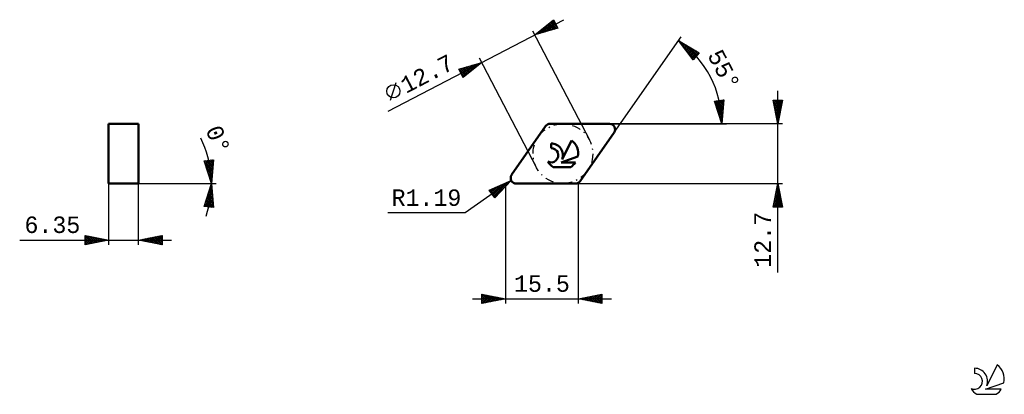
# Model space of a CAD drawing. Header units: millimetres. Extents: x -103 to 106, y -45 to 35.
import ezdxf
from ezdxf.enums import TextEntityAlignment as Align

# ---------------------------------------------------------------- set-up
doc = ezdxf.new("R2010")
doc.units = ezdxf.units.MM
doc.header["$LTSCALE"] = 4.7
doc.linetypes.add('LONGDASH_DASH', pattern=[0.85, 0.4, -0.2, 0.05, -0.2])
for name, color, linetype in [('1', 4, 'CONTINUOUS'), ('CUT', 1, 'CONTINUOUS'), ('SK2', 7, 'CONTINUOUS'), ('SK4', 2, 'LONGDASH_DASH'), ('SK6', 5, 'CONTINUOUS'), ('SKVIEW1', 4, 'CONTINUOUS'), ('SKVIEW2', 7, 'CONTINUOUS')]:
    doc.layers.add(name, color=color, linetype=linetype)
doc.styles.get("Standard").update_dxf_attribs({"font": 'Monospac821 BT'})

msp = doc.modelspace()

# ---------------------------------------------------------------- linework, layer by layer
at = {"layer": '1', "color": 4, "linetype": 'CONTINUOUS', "lineweight": 50}
for p, q in [((9.51, 12.7), (22.11, 12.7)), ((1.31, 1.87), (8.54, 12.19)), ((15.86, 0.51), (23.08, 10.83)), ((9.69, 7.54), (9.69, 8.54)), ((12.05, 5.14), (14.04, 9.18)), ((11.82, 4.5), (15.37, 5.74)), ((11.82, 4.5), (14.86, 4.5)), ((10.11, 3.52), (13.87, 3.52)), ((2.29, 0), (14.88, 0))]:
    msp.add_line(p, q, dxfattribs=at)
for centre, radius, start, end in [((9.51, 11.51), 1.19, 90, 145), ((22.11, 11.51), 1.19, 325, 90), ((9.71, 6.04), 2.5, 338.9379, 90.4446), ((11.99, 6.41), 3.45, 348.7239, 53.4691), ((9.7, 6.02), 1.52, 243.4215, 90.3602), ((11.99, 6.41), 3.45, 210.5484, 236.978), ((11.99, 6.41), 3.45, 303.022, 326.3732), ((2.29, 1.19), 1.19, 145, 270), ((14.88, 1.19), 1.19, 270, 325)]:
    msp.add_arc(centre, radius, start, end, dxfattribs=at)
at = {"layer": 'CUT', "color": 1, "linetype": 'CONTINUOUS', "lineweight": 25}
for p, q in [((22.11, 12.7), (9.51, 12.7)), ((8.54, 12.19), (1.31, 1.87)), ((15.86, 0.51), (23.08, 10.83)), ((2.29, 0), (14.88, 0))]:
    msp.add_line(p, q, dxfattribs=at)
for centre, start, end in [((9.51, 11.51), 90, 145), ((22.11, 11.51), 325, 90), ((2.29, 1.19), 145, 270), ((14.88, 1.19), 270, 325)]:
    msp.add_arc(centre, 1.19, start, end, dxfattribs=at)
at = {"layer": 'SK2', "color": 7, "linetype": 'CONTINUOUS', "lineweight": 25}
for p, q in [((-24.92, 15.39), (12.42, 34.83)), ((6.21, 31.6), (10.19, 34.79)), ((7.31, 31.92), (10.19, 34.79)), ((7.91, 32.09), (10.33, 34.52)), ((8.5, 32.26), (10.48, 34.24)), ((8.77, 33.66), (9.79, 32.64)), ((9.01, 33.84), (10.12, 32.73)), ((9.1, 32.44), (10.62, 33.96)), ((9.24, 34.03), (10.45, 32.83)), ((9.48, 34.22), (10.78, 32.92)), ((9.7, 32.61), (10.77, 33.68)), ((9.71, 34.41), (11.11, 33.02)), ((9.95, 34.6), (10.66, 33.89)), ((10.18, 34.79), (10.2, 34.78)), ((10.19, 34.79), (11.11, 33.02)), ((5.75, 32.49), (17.83, 9.28)), ((11.11, 33.02), (6.21, 31.6)), ((6.42, 31.76), (6.5, 31.68)), ((6.65, 31.95), (6.83, 31.78)), ((6.71, 31.74), (8.02, 33.05)), ((6.89, 32.14), (7.16, 31.87)), ((7.13, 32.33), (7.49, 31.97)), ((7.36, 32.52), (7.82, 32.06)), ((7.6, 32.71), (8.15, 32.16)), ((7.83, 32.9), (8.47, 32.25)), ((8.07, 33.09), (8.8, 32.35)), ((8.3, 33.28), (9.13, 32.45)), ((8.54, 33.47), (9.46, 32.54)), ((10.3, 32.78), (10.91, 33.4)), ((10.9, 32.96), (11.06, 33.12)), ((23.08, 10.83), (37.36, 31.21)), ((36.79, 30.39), (41.19, 27.82)), ((39.86, 26.32), (36.79, 30.39)), ((36.79, 30.39), (36.79, 30.39)), ((36.97, 30.15), (37.06, 30.24)), ((37.15, 29.91), (37.32, 30.08)), ((37.23, 29.8), (40.26, 26.77)), ((37.34, 29.67), (37.59, 29.92)), ((37.46, 30), (40.46, 27)), ((37.52, 29.42), (37.86, 29.77)), ((37.7, 29.18), (38.13, 29.61)), ((37.88, 28.94), (38.39, 29.45)), ((38.48, 29.4), (40.66, 27.22)), ((38.07, 28.7), (38.66, 29.3)), ((38.25, 28.46), (38.93, 29.14)), ((38.43, 28.21), (39.2, 28.98)), ((38.54, 28.07), (40.06, 26.55)), ((38.61, 27.97), (39.47, 28.83)), ((38.8, 27.73), (39.73, 28.67)), ((38.98, 27.49), (40, 28.51)), ((39.16, 27.25), (40.27, 28.36)), ((39.34, 27.01), (40.54, 28.2)), ((39.5, 28.8), (40.86, 27.45)), ((39.52, 26.76), (40.8, 28.04)), ((39.71, 26.52), (41.07, 27.89)), ((41.19, 27.82), (39.86, 26.32)), ((40.53, 28.2), (41.06, 27.67)), ((-9.95, 24.31), (-5.05, 25.73)), ((-9.26, 22.99), (-7.11, 25.14)), ((-9.11, 22.71), (-6.51, 25.31)), ((-5.05, 25.73), (-9.02, 22.54)), ((-8.17, 23.23), (-5.91, 25.48)), ((-6.94, 25.19), (-6.4, 24.65)), ((-6.61, 25.28), (-6.17, 24.84)), ((-6.28, 25.38), (-5.93, 25.02)), ((-6, 24.97), (-5.31, 25.66)), ((-5.96, 25.47), (-5.7, 25.21)), ((-5.63, 25.57), (-5.46, 25.4)), ((6.57, 3.42), (-5.51, 26.62)), ((-5.3, 25.66), (-5.23, 25.59)), ((39.85, 26.34), (39.86, 26.33)), ((-9.02, 22.54), (-9.95, 24.31)), ((-9.9, 24.33), (-8.52, 22.94)), ((-9.84, 24.1), (-9.5, 24.44)), ((-9.69, 23.82), (-8.9, 24.62)), ((-9.57, 24.42), (-8.28, 23.13)), ((-9.55, 23.54), (-8.3, 24.79)), ((-9.55, 23.55), (-8.75, 22.76)), ((-9.4, 23.27), (-7.7, 24.96)), ((-9.24, 24.52), (-8.05, 23.32)), ((-8.91, 24.61), (-7.81, 23.51)), ((-8.59, 24.71), (-7.58, 23.7)), ((-8.26, 24.8), (-7.34, 23.89)), ((-7.93, 24.9), (-7.11, 24.08)), ((-7.6, 24.99), (-6.87, 24.27)), ((-7.27, 25.09), (-6.64, 24.46)), ((-24.42, 17.74), (-23.23, 21.51)), ((-9.09, 22.67), (-8.99, 22.57)), ((57.9, -18.9), (57.9, 19.7)), ((44.42, 17.55), (46.41, 17.78)), ((46, 12.7), (44.42, 17.55)), ((44.44, 17.5), (46.24, 15.7)), ((44.52, 17.26), (44.87, 17.6)), ((44.62, 16.94), (45.35, 17.66)), ((44.64, 16.87), (46.21, 15.31)), ((44.73, 16.62), (45.83, 17.71)), ((44.78, 17.59), (46.27, 16.09)), ((44.83, 16.29), (46.31, 17.77)), ((44.94, 15.97), (46.38, 17.42)), ((45.04, 15.65), (46.34, 16.96)), ((45.16, 17.64), (46.31, 16.49)), ((45.54, 17.68), (46.34, 16.88)), ((45.92, 17.72), (46.37, 17.27)), ((46.41, 17.78), (46, 12.7)), ((46.3, 17.77), (46.4, 17.66)), ((57.9, 12.7), (56.9, 17.7)), ((56.9, 17.7), (58.9, 17.7)), ((56.94, 17.48), (57.16, 17.7)), ((56.97, 17.7), (58.58, 16.1)), ((56.98, 17.26), (58.5, 15.74)), ((57.01, 17.12), (57.59, 17.7)), ((57.08, 16.77), (58.01, 17.7)), ((57.15, 16.42), (58.44, 17.7)), ((57.22, 16.06), (58.86, 17.7)), ((57.29, 15.71), (58.8, 17.21)), ((57.39, 17.7), (58.65, 16.45)), ((57.82, 17.7), (58.72, 16.8)), ((58.9, 17.7), (57.9, 12.7)), ((58.24, 17.7), (58.79, 17.16)), ((58.67, 17.7), (58.86, 17.51)), ((44.85, 16.25), (46.18, 14.92)), ((45.05, 15.62), (46.15, 14.52)), ((45.14, 15.33), (46.31, 16.5)), ((45.25, 15.01), (46.27, 16.03)), ((45.25, 14.99), (46.11, 14.13)), ((45.35, 14.69), (46.23, 15.57)), ((45.45, 14.37), (46.19, 15.11)), ((57.09, 16.73), (58.43, 15.39)), ((57.2, 16.2), (58.36, 15.03)), ((57.3, 15.67), (58.29, 14.68)), ((57.37, 15.36), (58.69, 16.68)), ((57.41, 15.14), (58.22, 14.33)), ((57.44, 15), (58.59, 16.15)), ((57.51, 14.65), (58.48, 15.62)), ((57.58, 14.29), (58.37, 15.09)), ((22.11, 12.7), (46, 12.7)), ((58.9, 12.7), (22.11, 12.7)), ((45.46, 14.36), (46.08, 13.74)), ((45.56, 14.05), (46.16, 14.65)), ((45.66, 13.73), (46.12, 14.19)), ((45.66, 13.74), (46.05, 13.35)), ((45.77, 13.41), (46.08, 13.72)), ((45.86, 13.11), (46.02, 12.96)), ((45.87, 13.09), (46.04, 13.26)), ((45.97, 12.77), (46, 12.8)), ((46, 12.7), (47, 12.7)), ((57.51, 14.61), (58.15, 13.97)), ((57.62, 14.08), (58.08, 13.62)), ((57.65, 13.94), (58.27, 14.56)), ((57.72, 13.59), (58.16, 14.03)), ((57.73, 13.55), (58.01, 13.27)), ((57.79, 13.23), (58.06, 13.5)), ((57.83, 13.02), (57.94, 12.91)), ((57.86, 12.88), (57.95, 12.97)), ((1.23, 0.64), (-8.6, -6.24)), ((-3.44, -1.41), (1.23, 0.64)), ((-2.55, -2.67), (0.39, 0.27)), ((-2.38, -2.92), (1.15, 0.6)), ((1.23, 0.64), (-2.29, -3.05)), ((0.02, 0.11), (0.38, -0.25)), ((0.32, 0.24), (0.59, -0.03)), ((0.61, 0.37), (0.8, 0.19)), ((0.91, 0.5), (1, 0.4)), ((1.2, 0.63), (1.21, 0.62)), ((14.88, 0), (58.9, 0)), ((15.5, -25.5), (15.5, 0)), ((56.9, -5), (57.9, 0)), ((57.9, 0), (58.9, -5)), ((-2.29, -3.05), (-3.44, -1.41)), ((-3.43, -1.42), (-3.39, -1.39)), ((-3.25, -1.67), (-2.63, -1.05)), ((-3.22, -1.31), (-1.9, -2.63)), ((-3.18, -1.78), (-2.11, -2.85)), ((-3.08, -1.92), (-1.87, -0.72)), ((-2.93, -1.18), (-1.69, -2.42)), ((-2.9, -2.17), (-1.12, -0.39)), ((-2.73, -2.42), (-0.36, -0.06)), ((-2.63, -1.05), (-1.48, -2.2)), ((-2.34, -0.92), (-1.28, -1.98)), ((-2.04, -0.79), (-1.07, -1.77)), ((-1.75, -0.67), (-0.86, -1.55)), ((-1.45, -0.54), (-0.65, -1.33)), ((-1.16, -0.41), (-0.45, -1.12)), ((-0.86, -0.28), (-0.24, -0.9)), ((-0.57, -0.15), (-0.03, -0.68)), ((-0.27, -0.02), (0.17, -0.47)), ((0, -0.65), (0, -25.5)), ((57.37, -2.65), (58.25, -1.77)), ((57.47, -2.12), (58.18, -1.41)), ((57.51, -1.93), (58.48, -2.9)), ((57.58, -1.59), (58.11, -1.06)), ((57.58, -1.58), (58.37, -2.37)), ((57.65, -1.22), (58.26, -1.84)), ((57.68, -1.06), (58.04, -0.7)), ((57.72, -0.87), (58.16, -1.31)), ((57.79, -0.53), (57.97, -0.35)), ((57.79, -0.52), (58.05, -0.78)), ((57.86, -0.16), (57.95, -0.25)), ((56.94, -4.77), (58.53, -3.18)), ((57.05, -4.24), (58.46, -2.83)), ((57.09, -4.05), (58.03, -5)), ((57.14, -5), (58.6, -3.53)), ((57.15, -3.71), (58.39, -2.47)), ((57.16, -3.7), (58.46, -5)), ((57.23, -3.35), (58.88, -5)), ((57.26, -3.18), (58.32, -2.12)), ((57.3, -2.99), (58.79, -4.49)), ((57.37, -2.64), (58.69, -3.96)), ((57.44, -2.29), (58.58, -3.43)), ((57.56, -5), (58.67, -3.89)), ((-8.6, -6.24), (-25, -6.24)), ((58.9, -5), (56.9, -5)), ((56.94, -4.76), (57.18, -5)), ((57.02, -4.41), (57.61, -5)), ((57.99, -5), (58.74, -4.24)), ((58.41, -5), (58.82, -4.59)), ((58.83, -5), (58.89, -4.95)), ((-7, -24.5), (22.5, -24.5)), ((-5, -25.5), (-5, -23.5)), ((-5, -23.5), (0, -24.5)), ((-5, -23.86), (-4.7, -23.56)), ((-5, -24.28), (-4.35, -23.63)), ((-5, -24.71), (-3.99, -23.7)), ((-5, -25.13), (-3.64, -23.77)), ((-5, -23.86), (-3.63, -25.23)), ((-5, -24.28), (-3.99, -25.3)), ((0, -24.5), (-5, -25.5)), ((-5, -24.71), (-4.34, -25.37)), ((-4.93, -25.49), (-3.29, -23.84)), ((-4.92, -23.52), (-3.28, -25.16)), ((-4.4, -25.38), (-2.93, -23.91)), ((-4.39, -23.62), (-2.93, -25.09)), ((-3.87, -25.27), (-2.58, -23.98)), ((-3.86, -23.73), (-2.57, -25.01)), ((-3.34, -25.17), (-2.22, -24.06)), ((-3.33, -23.83), (-2.22, -24.94)), ((-2.81, -25.06), (-1.87, -24.13)), ((-2.8, -23.94), (-1.87, -24.87)), ((-2.28, -24.96), (-1.52, -24.2)), ((-2.27, -24.05), (-1.51, -24.8)), ((-1.75, -24.85), (-1.16, -24.27)), ((-1.74, -24.15), (-1.16, -24.73)), ((-1.22, -24.74), (-0.81, -24.34)), ((-1.21, -24.26), (-0.81, -24.66)), ((-0.69, -24.64), (-0.46, -24.41)), ((-0.68, -24.36), (-0.45, -24.59)), ((-0.16, -24.53), (-0.1, -24.48)), ((-0.15, -24.47), (-0.1, -24.52)), ((15.5, -24.5), (20.5, -23.5)), ((20.5, -25.5), (15.5, -24.5)), ((15.79, -24.56), (15.93, -24.41)), ((15.79, -24.44), (15.94, -24.59)), ((16.14, -24.63), (16.46, -24.31)), ((16.15, -24.37), (16.47, -24.69)), ((16.49, -24.7), (16.99, -24.2)), ((16.5, -24.3), (17, -24.8)), ((16.85, -24.77), (17.52, -24.1)), ((16.85, -24.23), (17.53, -24.91)), ((17.2, -24.84), (18.05, -23.99)), ((17.21, -24.16), (18.06, -25.01)), ((17.55, -24.91), (18.58, -23.88)), ((17.56, -24.09), (18.59, -25.12)), ((17.91, -24.98), (19.11, -23.78)), ((17.91, -24.02), (19.12, -25.22)), ((18.26, -25.05), (19.64, -23.67)), ((18.27, -23.95), (19.65, -25.33)), ((18.62, -25.12), (20.17, -23.57)), ((18.62, -23.88), (20.18, -25.44)), ((18.97, -25.19), (20.5, -23.66)), ((18.97, -23.81), (20.5, -25.33)), ((19.32, -25.26), (20.5, -24.09)), ((19.33, -23.73), (20.5, -24.91)), ((19.68, -23.66), (20.5, -24.48)), ((19.68, -25.34), (20.5, -24.51)), ((20.03, -23.59), (20.5, -24.06)), ((20.03, -25.41), (20.5, -24.94)), ((20.39, -23.52), (20.5, -23.63)), ((20.5, -23.5), (20.5, -25.5)), ((-5, -25.13), (-4.69, -25.44)), ((20.38, -25.48), (20.5, -25.36))]:
    msp.add_line(p, q, dxfattribs=at)
msp.add_circle((-23.83, 19.62), 1.4, dxfattribs=at)
msp.add_arc((24.4, 12.7), 21.6, 0, 55, dxfattribs=at)
at = {"layer": 'SK4', "color": 2, "linetype": 'LONGDASH_DASH', "lineweight": 25}
msp.add_circle((12.2, 6.35), 6.35, dxfattribs=at)
at = {"layer": 'SK6', "color": 5, "linetype": 'CONTINUOUS', "lineweight": 25}
for p, q in [((99.69, -39.25), (99.69, -40.35)), ((104.48, -38.54), (102.29, -43)), ((102.03, -43.7), (105.95, -42.34)), ((105.38, -43.7), (102.03, -43.7)), ((100.15, -44.78), (104.29, -44.78))]:
    msp.add_line(p, q, dxfattribs=at)
for centre, radius, start, end in [((99.71, -42.01), 2.76, 338.9379, 90.4446), ((102.22, -41.6), 3.8, 348.7239, 53.4691), ((99.7, -42.03), 1.68, 243.4215, 90.3602), ((102.22, -41.6), 3.8, 210.5484, 236.978), ((102.22, -41.6), 3.8, 303.022, 326.3732)]:
    msp.add_arc(centre, radius, start, end, dxfattribs=at)
at = {"layer": 'SKVIEW1', "color": 4, "linetype": 'CONTINUOUS', "lineweight": 50}
for p, q in [((-84.35, 0), (-84.35, 12.7)), ((-84.35, 12.7), (-78, 12.7)), ((-78, 12.7), (-78, 0)), ((-78, 0), (-84.35, 0))]:
    msp.add_line(p, q, dxfattribs=at)
at = {"layer": 'SKVIEW2', "color": 7, "linetype": 'CONTINUOUS', "lineweight": 25}
for p, q in [((-64.07, 4.85), (-62.08, 5.08)), ((-62.5, 0), (-64.07, 4.85)), ((-64.02, 4.7), (-62.26, 2.94)), ((-63.97, 4.54), (-63.6, 4.91)), ((-63.86, 4.22), (-63.13, 4.96)), ((-63.78, 4.89), (-62.22, 3.33)), ((-63.76, 3.9), (-62.65, 5.02)), ((-63.66, 3.58), (-62.17, 5.07)), ((-63.55, 3.26), (-62.11, 4.7)), ((-63.45, 2.94), (-62.15, 4.24)), ((-63.4, 4.93), (-62.19, 3.72)), ((-63.02, 4.97), (-62.16, 4.11)), ((-62.64, 5.02), (-62.13, 4.51)), ((-62.08, 5.08), (-62.5, 0)), ((-62.26, 5.06), (-62.09, 4.9)), ((-63.81, 4.07), (-62.29, 2.55)), ((-63.61, 3.44), (-62.32, 2.15)), ((-63.41, 2.82), (-62.35, 1.76)), ((-63.35, 2.62), (-62.19, 3.78)), ((-63.24, 2.3), (-62.23, 3.32)), ((-63.21, 2.19), (-62.39, 1.37)), ((-63.14, 1.98), (-62.26, 2.85)), ((-63.03, 1.66), (-62.3, 2.39)), ((-84.35, 0), (-62.5, 0)), ((-84.35, 0), (-84.35, -13)), ((-78, 0), (-62.5, 0)), ((-78, -13), (-78, 0)), ((-64.07, -4.85), (-62.5, 0)), ((-63, 1.57), (-62.42, 0.98)), ((-62.93, 1.34), (-62.34, 1.93)), ((-62.83, 1.02), (-62.38, 1.47)), ((-62.8, 0.94), (-62.45, 0.59)), ((-62.72, 0.7), (-62.42, 1)), ((-62.62, 0.37), (-62.46, 0.54)), ((-62.6, 0.31), (-62.48, 0.2)), ((-62.52, 0.05), (-62.49, 0.08)), ((-62.5, 0), (-61.5, 0)), ((-62.5, 0), (-61.5, 0)), ((-62.5, 0), (-62.08, -5.08)), ((-63.47, -3), (-62.34, -1.88)), ((-63.27, -2.37), (-62.38, -1.48)), ((-63.17, -2.09), (-62.25, -3.01)), ((-63.07, -1.76), (-62.29, -2.54)), ((-63.06, -1.75), (-62.41, -1.09)), ((-62.97, -1.44), (-62.33, -2.08)), ((-62.86, -1.12), (-62.44, -0.7)), ((-62.86, -1.12), (-62.37, -1.62)), ((-62.76, -0.8), (-62.4, -1.16)), ((-62.66, -0.49), (-62.47, -0.31)), ((-62.66, -0.48), (-62.44, -0.69)), ((-62.55, -0.16), (-62.48, -0.23)), ((-64.05, -4.85), (-62.25, -3.05)), ((-63.87, -4.25), (-62.28, -2.66)), ((-63.79, -4.01), (-62.81, -5)), ((-63.69, -3.69), (-62.33, -5.05)), ((-63.67, -3.62), (-62.31, -2.27)), ((-63.67, -4.9), (-62.21, -3.44)), ((-63.59, -3.37), (-62.1, -4.86)), ((-63.48, -3.05), (-62.14, -4.4)), ((-63.38, -2.73), (-62.17, -3.93)), ((-63.29, -4.94), (-62.18, -3.83)), ((-63.28, -2.41), (-62.21, -3.47)), ((-62.08, -5.08), (-64.07, -4.85)), ((-64, -4.65), (-63.76, -4.89)), ((-63.9, -4.33), (-63.29, -4.94)), ((-62.91, -4.99), (-62.15, -4.23)), ((-62.53, -5.03), (-62.12, -4.62)), ((-62.15, -5.07), (-62.08, -5.01)), ((-103.25, -12), (-71, -12)), ((-89.35, -13), (-89.35, -11)), ((-89.35, -11), (-84.35, -12)), ((-89.35, -11.16), (-89.21, -11.03)), ((-89.35, -11.59), (-88.86, -11.1)), ((-89.35, -11.16), (-87.82, -12.69)), ((-89.35, -12.01), (-88.51, -11.17)), ((-89.35, -12.44), (-88.15, -11.24)), ((-89.35, -12.86), (-87.8, -11.31)), ((-89.35, -11.59), (-88.17, -12.76)), ((-84.35, -12), (-89.35, -13)), ((-89.35, -12.01), (-88.53, -12.84)), ((-89.35, -12.44), (-88.88, -12.91)), ((-89.02, -11.07), (-87.47, -12.62)), ((-88.99, -12.93), (-87.45, -11.38)), ((-88.49, -11.17), (-87.11, -12.55)), ((-88.46, -12.82), (-87.09, -11.45)), ((-87.96, -11.28), (-86.76, -12.48)), ((-87.93, -12.72), (-86.74, -11.52)), ((-87.43, -11.38), (-86.41, -12.41)), ((-87.4, -12.61), (-86.38, -11.59)), ((-86.9, -11.49), (-86.05, -12.34)), ((-86.87, -12.5), (-86.03, -11.66)), ((-86.37, -11.6), (-85.7, -12.27)), ((-86.34, -12.4), (-85.68, -11.73)), ((-85.84, -11.7), (-85.35, -12.2)), ((-85.81, -12.29), (-85.32, -11.81)), ((-85.31, -11.81), (-84.99, -12.13)), ((-85.28, -12.19), (-84.97, -11.88)), ((-84.78, -11.91), (-84.64, -12.06)), ((-84.75, -12.08), (-84.62, -11.95)), ((-78, -12), (-73, -11)), ((-73, -13), (-78, -12)), ((-77.74, -11.95), (-77.62, -12.08)), ((-77.72, -12.06), (-77.59, -11.92)), ((-77.39, -11.88), (-77.09, -12.18)), ((-77.37, -12.13), (-77.05, -11.81)), ((-77.04, -11.81), (-76.56, -12.29)), ((-77.02, -12.2), (-76.52, -11.7)), ((-76.68, -11.74), (-76.03, -12.39)), ((-76.66, -12.27), (-75.99, -11.6)), ((-76.33, -11.67), (-75.5, -12.5)), ((-76.31, -12.34), (-75.46, -11.49)), ((-75.98, -11.6), (-74.97, -12.61)), ((-75.96, -12.41), (-74.93, -11.39)), ((-75.62, -11.52), (-74.43, -12.71)), ((-75.6, -12.48), (-74.4, -11.28)), ((-75.27, -11.45), (-73.9, -12.82)), ((-75.25, -12.55), (-73.87, -11.17)), ((-74.92, -11.38), (-73.37, -12.93)), ((-74.9, -12.62), (-73.34, -11.07)), ((-74.56, -11.31), (-73, -12.88)), ((-74.54, -12.69), (-73, -11.15)), ((-74.21, -11.24), (-73, -12.45)), ((-74.19, -12.76), (-73, -11.57)), ((-73.86, -11.17), (-73, -12.03)), ((-73.83, -12.83), (-73, -12)), ((-73.5, -11.1), (-73, -11.6)), ((-73.48, -12.9), (-73, -12.42)), ((-73.15, -11.03), (-73, -11.18)), ((-73, -11), (-73, -13)), ((-89.35, -12.86), (-89.23, -12.98)), ((-73.13, -12.97), (-73, -12.85))]:
    msp.add_line(p, q, dxfattribs=at)
msp.add_arc((-84.35, 0), 21.85, 341.5651, 26.2423, dxfattribs=at)

# ---------------------------------------------------------------- texts
at = {"layer": 'SK2', "color": 7, "linetype": 'CONTINUOUS', "lineweight": 25}
for s, rotation, p in [('55°', 297.5, (44.89, 23.37)), ('12.7', 27.5, (-15.88, 21.79)), ('12.7', 90, (56.4, -11.95))]:
    msp.add_text(s, height=3.5, rotation=rotation, dxfattribs=at).set_placement(p, align=Align.CENTER)
for s, p in [('R1.19', (-16.8, -4.74)), ('15.5', (7.75, -23))]:
    msp.add_text(s, height=3.5, dxfattribs=at).set_placement(p, align=Align.CENTER)
at = {"layer": 'SKVIEW2', "color": 7, "linetype": 'CONTINUOUS', "lineweight": 25}
msp.add_text('0°', height=3.5, rotation=291.905, dxfattribs=at).set_placement((-62.69, 8.71), align=Align.CENTER)
msp.add_text('6.35', height=3.5, dxfattribs=at).set_placement((-96.3, -10.5), align=Align.CENTER)

doc.saveas('drawing.dxf')
